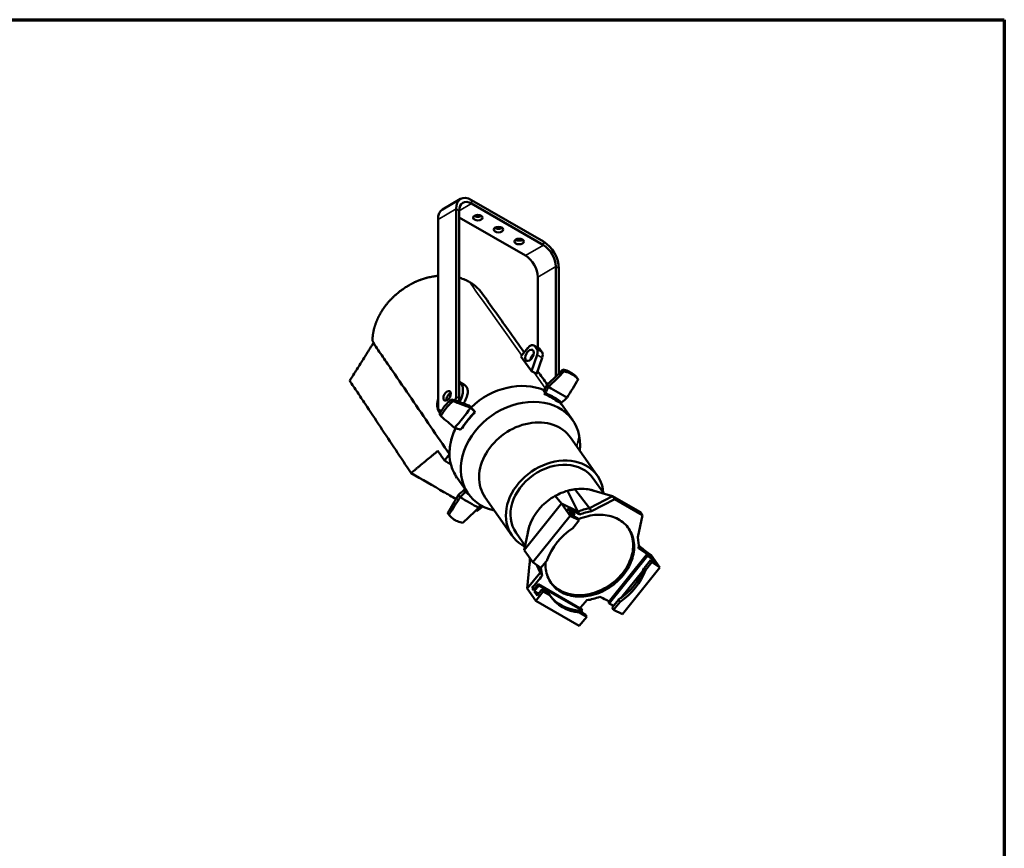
# Model space of a CAD drawing. Header units: millimetres. Extents: x 20 to 2980, y 20 to 2980.
# Tile 12 of 12: x 1630 to 2980, y 1844 to 2980. Entities that reach past the tile are written whole.
import ezdxf

# ---------------------------------------------------------------- set-up
doc = ezdxf.new("R2010")
doc.units = ezdxf.units.MM
for name, color, linetype, lineweight in [('Border (ISO)', 7, 'Continuous', 70), ('Visible (ISO)', 7, 'Continuous', 50), ('Visible Narrow (ISO)', 7, 'Continuous', 35)]:
    doc.layers.add(name, color=color, linetype=linetype, lineweight=lineweight)

# ---------------------------------------------------------------- blocks, each defined once
blk = doc.blocks.new('Borders Chauvet')
at = {"layer": 'Border (ISO)'}
for p, q in [((20, 2980), (2980, 2980)), ((2980, 2980), (2980, 20))]:
    blk.add_line(p, q, dxfattribs=at)

msp = doc.modelspace()

# ---------------------------------------------------------------- linework, layer by layer
at = {"layer": 'Visible (ISO)'}
for p, q in [((2209.8, 2719.9), (2234.5, 2734.2)), ((2348.2, 2675.8), (2249.5, 2732.7)), ((2249.5, 2727.8), (2348.2, 2670.9)), ((2228.3, 2720.5), (2228.3, 2463.3)), ((2232.6, 2460.8), (2232.6, 2718)), ((2203.6, 2706.2), (2203.6, 2449)), ((2232.6, 2709), (2323.4, 2656.6)), ((2365.2, 2641.5), (2365.2, 2490.9)), ((2369.4, 2495), (2369.4, 2639)), ((2340.4, 2627.2), (2340.4, 2530.4)), ((2326.6, 2529.9), (2317.3, 2518.3)), ((2335.1, 2533.5), (2342.2, 2529.4)), ((2336.2, 2532.5), (2339.2, 2528.3)), ((2343.3, 2528.4), (2346.3, 2524.2)), ((2339.4, 2520.7), (2331.7, 2498.2)), ((2346.5, 2516.6), (2338.8, 2494.1)), ((2340.4, 2498.8), (2340.4, 2498)), ((2239.6, 2479.3), (2232.6, 2483.4)), ((2355.2, 2476.6), (2353.2, 2479.5)), ((2349.1, 2466.9), (2350.3, 2468.4)), ((2349.4, 2466.5), (2349.1, 2466.9)), ((2349.4, 2466.5), (2350.7, 2468.1)), ((2370.7, 2457), (2369.2, 2455.1)), ((2207.9, 2443.1), (2205.7, 2444.4)), ((2246.2, 2450.9), (2248.2, 2447.8)), ((2365.2, 2449.7), (2365.2, 2449.7)), ((2369.4, 2447.6), (2369.4, 2447.6)), ((2372.8, 2452.7), (2388.2, 2430.8)), ((2253.2, 2441.3), (2253.9, 2440.9)), ((2253.3, 2441.5), (2253.6, 2441.3)), ((2253.6, 2441.3), (2253.9, 2440.9)), ((2236.8, 2419.6), (2236, 2420)), ((2340.4, 2427.8), (2340.4, 2427.8)), ((2385.3, 2407.1), (2422, 2354.9)), ((2219.4, 2384.1), (2212.6, 2375.4)), ((2219.5, 2389), (2219.5, 2389.1)), ((2229.7, 2352), (2245, 2330.2)), ((2431.3, 2330), (2416.4, 2351)), ((2411.2, 2310.1), (2391.2, 2336.2)), ((2443, 2326.6), (2411.4, 2335.7)), ((2231.7, 2328.6), (2233.9, 2325.5)), ((2241.5, 2333), (2242.3, 2334)), ((2241.8, 2332.6), (2241.5, 2333)), ((2241.8, 2332.6), (2242.6, 2333.6)), ((2268.3, 2324.9), (2305, 2272.7)), ((2373, 2316.7), (2364.3, 2327.1)), ((2395.2, 2305.6), (2381.2, 2334.1)), ((2411.2, 2310.1), (2443, 2326.6)), ((2414, 2306), (2445.8, 2322.5)), ((2443, 2326.6), (2481, 2304.6)), ((2445.8, 2322.5), (2443, 2326.6)), ((2445.8, 2322.5), (2483.9, 2300.6)), ((2321.7, 2252.8), (2373, 2316.7)), ((2373, 2316.7), (2393.5, 2306.4)), ((2384.9, 2299.8), (2373, 2316.7)), ((2382.8, 2307.5), (2381, 2310)), ((2414, 2306), (2411.2, 2310.1)), ((2384.9, 2299.8), (2333.5, 2236)), ((2389.9, 2303.9), (2382.8, 2307.5)), ((2384, 2305.7), (2391, 2302.4)), ((2387.9, 2300.2), (2384, 2305.7)), ((2384.9, 2299.8), (2397.1, 2293.7)), ((2395, 2296.6), (2387.9, 2300.2)), ((2391, 2302.4), (2388.9, 2299.7)), ((2391, 2302.4), (2389.9, 2303.9)), ((2397.1, 2293.7), (2395, 2296.6)), ((2398, 2301.6), (2395.2, 2305.6)), ((2483.9, 2300.6), (2477.5, 2270.3)), ((2483.9, 2300.6), (2481, 2304.6)), ((2321.7, 2252.8), (2328.7, 2285)), ((2388.2, 2282.8), (2397.1, 2293.7)), ((2323, 2258.8), (2310.5, 2276.6)), ((2478.7, 2255), (2494.2, 2244.7)), ((2478.8, 2257.1), (2496, 2245.6)), ((2333.5, 2236), (2321.7, 2252.8)), ((2437.3, 2181.2), (2489.6, 2246.3)), ((2490.7, 2244.8), (2438.3, 2179.7)), ((2495.9, 2242.2), (2489.6, 2246.3)), ((2489.6, 2246.3), (2490.7, 2244.8)), ((2490.7, 2244.8), (2497.2, 2240.4)), ((2494.2, 2244.7), (2493.5, 2243.8)), ((2494.2, 2244.7), (2495.9, 2242.2)), ((2496, 2245.6), (2495.1, 2246.3)), ((2507.9, 2228.8), (2496, 2245.6)), ((2326, 2200.1), (2329.2, 2233.7)), ((2333.5, 2236), (2344.7, 2228.6)), ((2343.6, 2222), (2339.1, 2232.3)), ((2344.7, 2228.6), (2353.5, 2239.5)), ((2456.6, 2164.9), (2507.9, 2228.8)), ((2494.8, 2239), (2486, 2228.1)), ((2488, 2225.2), (2486, 2228.1)), ((2496.8, 2236.2), (2488, 2225.2)), ((2501.1, 2234.9), (2494.8, 2239)), ((2494.8, 2239), (2496.8, 2236.2)), ((2497.2, 2240.4), (2495.6, 2238.5)), ((2507.9, 2228.8), (2496.8, 2236.2)), ((2497.2, 2240.4), (2501.1, 2234.9)), ((2326, 2200.1), (2343, 2221.3)), ((2346.5, 2217.9), (2343.6, 2222)), ((2484.8, 2225), (2454.2, 2186.9)), ((2332.5, 2200.6), (2335.1, 2199.1)), ((2334.3, 2198), (2332.5, 2200.6)), ((2340.8, 2205.9), (2334.3, 2198)), ((2335.5, 2196.3), (2341.8, 2204.4)), ((2341.8, 2204.4), (2340.8, 2205.9)), ((2400.7, 2171.3), (2340.8, 2205.9)), ((2341.8, 2204.4), (2401.7, 2169.9)), ((2337.8, 2183.2), (2326, 2200.1)), ((2339.4, 2190.7), (2335.5, 2196.3)), ((2335.5, 2196.3), (2341.2, 2193)), ((2347.9, 2195.8), (2337.8, 2183.2)), ((2345.9, 2198.6), (2339.4, 2190.7)), ((2347.9, 2195.8), (2345.9, 2198.6)), ((2355.5, 2193.1), (2345.9, 2198.6)), ((2357.5, 2190.3), (2347.9, 2195.8)), ((2355.5, 2193.1), (2357.5, 2190.3)), ((2337.8, 2183.2), (2397.1, 2149)), ((2438.3, 2179.7), (2437.3, 2181.2)), ((2444.5, 2176.5), (2438.3, 2179.7)), ((2451.2, 2184.8), (2442.4, 2173.9)), ((2444.4, 2171), (2442.4, 2173.9)), ((2453.2, 2182), (2444.4, 2171)), ((2451.2, 2184.8), (2453.2, 2182)), ((2405.8, 2164), (2395.6, 2169.9)), ((2397.6, 2167.1), (2395.6, 2169.9)), ((2407.8, 2161.2), (2397.1, 2149)), ((2407.8, 2161.2), (2397.6, 2167.1)), ((2401.7, 2169.9), (2399.7, 2167.5)), ((2400.7, 2171.3), (2401.7, 2169.9)), ((2405.8, 2164), (2407.8, 2161.2)), ((2456.6, 2164.9), (2444.4, 2171))]:
    msp.add_line(p, q, dxfattribs=at)
for centre, major_axis, ratio, start_param, end_param in [((2249.5, 2708.2), (-15, 26), 0.57735, 5.497787, 7.068583), ((2249.5, 2708.2), (-12, 20.8), 0.57735, 5.497787, 7.068583), ((2224.8, 2693.9), (-15, 26), 0.57735, 0, 0.785398), ((2258.2, 2713.4), (-6.5, 0), 0.57735, 0.711161, 2.430431), ((2286.5, 2697.1), (-6.5, 0), 0.57735, 0.711161, 2.430431), ((2314.8, 2680.8), (-6.5, 0), 0.57735, 0.711161, 2.430431), ((2348.2, 2651.3), (-15, 26), 0.57735, 3.926991, 5.497787), ((2348.2, 2651.3), (12, -20.8), 0.57735, 0.785398, 2.356194), ((2323.4, 2637), (12, -20.8), 0.57735, 0.785398, 2.356194), ((2330.1, 2524.8), (5, 8.66), 0.57735, 6.021386, 7.592182), ((2333.1, 2520.6), (5, 8.66), 0.57735, 5.04053, 6.021386), ((2337.2, 2520.8), (5, 8.66), 0.57735, 6.021386, 6.283185), ((2336.2, 2515.7), (-4.25, -7.36), 0.57735, 4.124098, 5.30068), ((2340.1, 2516.6), (5, 8.66), 0.57735, 5.04053, 6.021386), ((2321.7, 2315.6), (-798.6, -778.3), 0.086218, 4.562125, 4.589288), ((2185.3, 2445.2), (-805.2, -784.7), 0.086218, 1.698895, 1.726026), ((2301.2, 2402.3), (71.6, 50.3), 0.788675, 0.441341, 1.759389), ((2265, 2442.7), (-559.3, -918.6), 0.082822, 1.64201, 1.669255), ((2220.1, 2461.7), (12.5, 21.7), 0.57735, 4.761076, 6.286059), ((2426.4, 2432.6), (381.3, 696), 0.109373, 1.5633, 1.575452), ((2332.1, 2614.3), (383.7, 700.3), 0.109373, 4.562364, 4.574608), ((2288.9, 2185.2), (398.8, 727.8), 0.109373, 1.21507, 1.215072), ((2569, 2818.2), (-841.1, -819.7), 0.086218, 1.230883, 1.230884), ((2310.9, 2550.4), (-126.7, 101.8), 0.211325, 2.091386, 2.313376), ((2220.1, 2461.7), (-12.5, -21.7), 0.57735, 5.135046, 6.208344), ((2220.2, 2461.8), (3.62, 6.28), 0.57735, 0.625117, 2.516476), ((2220.1, 2461.7), (3.62, 6.28), 0.57735, 0.605565, 1.210255), ((2429.3, 2320.3), (897.9, -337), 0.062096, 1.799396, 1.826445), ((2289.1, 2495.6), (890.5, -334.2), 0.062096, 4.662543, 4.689789), ((2221.3, 2459.2), (5, 8.66), 0.57735, 4.880966, 5.497787), ((2225.5, 2456.7), (-5, -8.66), 0.57735, 1.828716, 2.356194), ((2306.4, 2395), (71.6, 50.3), 0.788675, 0.190189, 0.51157), ((2355.2, 2568.2), (617.8, 557.1), 0.11569, 4.637244, 4.649515), ((2134.2, 2369.6), (646, 582.5), 0.11569, 4.997744, 4.997745), ((2210.7, 2453.1), (-5, -8.66), 0.57735, 5.497787, 6.750545), ((2316.6, 2380.5), (71.6, 50.3), 0.788675, 5.668826, 10.039138), ((2180.1, 2515.4), (-81.2, -140.7), 0.57735, 1.197673, 1.419663), ((2261.9, 2405.4), (-484, 468), 0.032446, 4.764058, 4.776183), ((2002.5, 2477.8), (937.9, -352), 0.062096, 1.331384, 1.331385), ((2170.3, 2552.9), (-481, 465.1), 0.032446, 1.764875, 1.777146), ((2341.1, 2389.3), (-503, 486.4), 0.032446, 1.416645, 1.416646), ((2301.2, 2402.3), (71.6, 50.3), 0.788675, 6.283185, 6.347945), ((2268.8, 2420.8), (690.5, -589.7), 0.030794, 4.649843, 4.676974), ((2306.4, 2395), (-71.6, -50.3), 0.788675, 4.902578, 5.223959), ((2326.8, 2366), (58.5, 41.1), 0.788675, 0, 3.141593), ((2301.2, 2402.3), (71.6, 50.3), 0.788675, 2.178843, 2.316745), ((2114.2, 2521.5), (-687, 220.4), 0.087634, 1.762598, 1.774842), ((1941, 2698.8), (721.3, -616), 0.030794, 5.144985, 5.144986), ((2301.2, 2402.3), (71.6, 50.3), 0.788675, 2.319747, 2.464643), ((2301.2, 2402.3), (71.6, 50.3), 0.788675, 2.538054, 2.59017), ((2301.2, 2402.3), (71.6, 50.3), 0.788675, 2.467979, 2.537731), ((2301.2, 2402.3), (71.6, 50.3), 0.788675, 2.590311, 2.65705), ((2301.2, 2402.3), (-71.6, -50.3), 0.788675, 5.798642, 5.99082), ((2363.5, 2313.8), (-58.5, -41.1), 0.788675, 2.703556, 6.693163), ((2301.2, 2402.3), (-71.6, -50.3), 0.788675, 5.99082, 6.283185), ((2363.5, 2313.8), (-53, -37.2), 0.788675, 3.141593, 6.283185), ((2371.9, 2377.2), (565.9, 923.3), 0.087393, 1.676899, 1.703948), ((2235.9, 2506.5), (561.3, 915.7), 0.087393, 4.540047, 4.567292), ((2239.7, 2199.6), (-619.5, -563.4), 0.120932, 4.603546, 4.615671), ((2101.3, 1938.8), (591.1, 964.4), 0.087393, 1.208887, 1.208888), ((2145.6, 2381.2), (-615.7, -559.9), 0.120932, 1.604364, 1.616635), ((2189.5, 2399.4), (126.7, -101.8), 0.211325, 5.233638, 5.455628), ((2365.9, 2580.8), (-643.9, -585.6), 0.120932, 1.256133, 1.256135), ((2312.3, 2402.3), (-81.8, -57.5), 0.788675, 0.210407, 0.264082), ((2314.7, 2505.4), (803.1, 787.7), 0.09016, 4.528433, 4.555564), ((2168, 2336.1), (-385.5, -697.4), 0.115723, 1.598572, 1.604124), ((1931.9, 2130.9), (838.9, 822.8), 0.09016, 5.023575, 5.023576), ((2408.9, 2249.2), (58.7, 41.2), 0.788675, 1.030358, 1.270466), ((2411.7, 2245.2), (58.7, 41.2), 0.788675, 1.030358, 1.270466), ((2420.7, 2232.4), (62.2, 43.7), 0.788675, 1.5389, 2.304452), ((2411.7, 2245.2), (58.7, 41.2), 0.788675, 5.714478, 5.973354), ((2408.9, 2249.2), (-58.7, -41.2), 0.788675, 5.865221, 6.010114), ((2411.7, 2245.2), (-58.7, -41.2), 0.788674, 5.824824, 6.01011), ((2419.3, 2234.4), (-61.6, -44.5), 0.77503, 1.529241, 2.294792), ((2420.7, 2232.4), (-62.2, -43.7), 0.788675, 1.5389, 2.304451), ((2420.7, 2232.4), (-62.2, -43.7), 0.788675, 6.251289, 7.01684), ((2419.4, 2234.3), (-63.9, -41.3), 0.782679, 0.059682, 0.764217), ((2411.7, 2245.2), (-58.7, -41.2), 0.788674, 1.00209, 1.270467)]:
    msp.add_ellipse(centre, major_axis=major_axis, ratio=ratio, start_param=start_param, end_param=end_param, dxfattribs=at)
for centre, major_axis in [((2258.2, 2708.5), (6.5, 0)), ((2286.5, 2692.2), (6.5, 0)), ((2314.8, 2675.9), (6.5, 0)), ((2329.1, 2519.8), (4.25, 7.36)), ((2216, 2464.3), (3.62, 6.28))]:
    msp.add_ellipse(centre, major_axis=major_axis, ratio=0.57735, dxfattribs=at)
for points, knots in [([(2203.6, 2628.8), (2203.3, 2628.8), (2203, 2628.7), (2202.8, 2628.7), (2202.1, 2628.6), (2201.4, 2628.6), (2200.8, 2628.5), (2200.4, 2628.4), (2199.9, 2628.4), (2199.5, 2628.3), (2199.5, 2628.3), (2199.4, 2628.3), (2199.4, 2628.3), (2198.5, 2628.2), (2197.5, 2628), (2196.6, 2627.8), (2196.5, 2627.8), (2196.5, 2627.8), (2196.5, 2627.8), (2195.3, 2627.6), (2194.2, 2627.4), (2193, 2627.2), (2191.9, 2626.9), (2190.8, 2626.7), (2189.7, 2626.4), (2189.5, 2626.3), (2189.3, 2626.3), (2189.1, 2626.2), (2188.4, 2626), (2187.6, 2625.8), (2186.9, 2625.6), (2186.6, 2625.6), (2186.4, 2625.5), (2186.1, 2625.4), (2185.8, 2625.3), (2185.5, 2625.2), (2185.2, 2625.1), (2184.9, 2625), (2184.6, 2624.9), (2184.3, 2624.8), (2183.9, 2624.7), (2183.6, 2624.6), (2183.3, 2624.5), (2183.1, 2624.5), (2182.8, 2624.4), (2182.5, 2624.3), (2182.5, 2624.3), (2182.4, 2624.2), (2182.4, 2624.2), (2182, 2624.1), (2181.7, 2624), (2181.3, 2623.9), (2181, 2623.8), (2180.7, 2623.7), (2180.4, 2623.6), (2179.8, 2623.3), (2179.2, 2623.1), (2178.6, 2622.9), (2178.5, 2622.9), (2178.5, 2622.8), (2178.4, 2622.8), (2178.1, 2622.7), (2177.8, 2622.6), (2177.5, 2622.5), (2177, 2622.3), (2176.6, 2622.1), (2176.1, 2621.9), (2176.1, 2621.9), (2176, 2621.9), (2175.9, 2621.8), (2175.4, 2621.6), (2174.9, 2621.4), (2174.4, 2621.2), (2174.4, 2621.2), (2174.3, 2621.2), (2174.3, 2621.1), (2174.1, 2621.1), (2173.9, 2621), (2173.7, 2620.9), (2172.9, 2620.6), (2172.2, 2620.2), (2171.5, 2619.9), (2170.9, 2619.6), (2170.4, 2619.4), (2169.9, 2619.1), (2169.9, 2619.1), (2169.9, 2619.1), (2169.9, 2619.1), (2168.8, 2618.6), (2167.8, 2618.1), (2166.8, 2617.6), (2166.8, 2617.5), (2166.7, 2617.5), (2166.6, 2617.5), (2166.5, 2617.4), (2166.4, 2617.3), (2166.2, 2617.3), (2165.9, 2617.1), (2165.5, 2616.9), (2165.2, 2616.7), (2165.2, 2616.7), (2165.1, 2616.6), (2165.1, 2616.6), (2164.8, 2616.5), (2164.5, 2616.3), (2164.2, 2616.2), (2163.7, 2615.8), (2163.1, 2615.5), (2162.6, 2615.2), (2162.5, 2615.2), (2162.4, 2615.1), (2162.3, 2615), (2160.9, 2614.2), (2159.5, 2613.3), (2158.1, 2612.5), (2158, 2612.4), (2158, 2612.3), (2157.9, 2612.3), (2157.1, 2611.8), (2156.3, 2611.3), (2155.6, 2610.7), (2155, 2610.3), (2154.4, 2609.9), (2153.8, 2609.5), (2152.7, 2608.7), (2151.6, 2607.8), (2150.5, 2607), (2149, 2605.8), (2147.6, 2604.6), (2146.2, 2603.4), (2145.3, 2602.7), (2144.4, 2601.9), (2143.5, 2601), (2143.4, 2600.9), (2143.3, 2600.9), (2143.2, 2600.8), (2143, 2600.6), (2142.8, 2600.4), (2142.6, 2600.2), (2142.2, 2599.8), (2141.8, 2599.4), (2141.4, 2599), (2141, 2598.6), (2140.6, 2598.2), (2140.2, 2597.8), (2139.8, 2597.4), (2139.5, 2597), (2139.1, 2596.6), (2138.7, 2596.3), (2138.3, 2595.9), (2138, 2595.5), (2137.6, 2595.1), (2137.3, 2594.7), (2137, 2594.4), (2136.9, 2594.3), (2136.9, 2594.3), (2136.8, 2594.2), (2136.4, 2593.7), (2136, 2593.3), (2135.6, 2592.8), (2135.2, 2592.4), (2134.8, 2591.9), (2134.4, 2591.4), (2134.3, 2591.3), (2134.2, 2591.2), (2134.1, 2591), (2133.7, 2590.6), (2133.3, 2590.1), (2132.9, 2589.6), (2132.5, 2589.1), (2132.1, 2588.6), (2131.7, 2588.1), (2131.7, 2588), (2131.6, 2587.9), (2131.5, 2587.8), (2131.5, 2587.8), (2131.4, 2587.7), (2131.4, 2587.6), (2131, 2587.1), (2130.6, 2586.6), (2130.2, 2586.1), (2129.9, 2585.5), (2129.5, 2585), (2129.1, 2584.5), (2128.8, 2584), (2128.4, 2583.4), (2128.1, 2582.9), (2127.7, 2582.4), (2127.4, 2581.9), (2127.1, 2581.4), (2127.1, 2581.4), (2127, 2581.4), (2127, 2581.3), (2126.9, 2581.2), (2126.8, 2581), (2126.7, 2580.9), (2126.6, 2580.7), (2126.5, 2580.6), (2126.5, 2580.5), (2126.2, 2580), (2125.9, 2579.5), (2125.6, 2579.1), (2125.3, 2578.6), (2125.1, 2578.2), (2124.8, 2577.7), (2124.6, 2577.4), (2124.4, 2577.1), (2124.2, 2576.7), (2124.1, 2576.5), (2124, 2576.3), (2123.9, 2576), (2123.7, 2575.7), (2123.4, 2575.3), (2123.2, 2574.9), (2123, 2574.5), (2122.9, 2574.2), (2122.7, 2573.8), (2122.6, 2573.7), (2122.6, 2573.6), (2122.5, 2573.6), (2122.4, 2573.3), (2122.3, 2573.1), (2122.2, 2572.9), (2122.2, 2572.8), (2122.1, 2572.7), (2122.1, 2572.6), (2121.8, 2572.1), (2121.6, 2571.6), (2121.3, 2571.1), (2121.3, 2571), (2121.2, 2570.9), (2121.2, 2570.8), (2121, 2570.5), (2120.9, 2570.2), (2120.8, 2569.9), (2120.7, 2569.7), (2120.6, 2569.4), (2120.5, 2569.2), (2120.4, 2569.1), (2120.4, 2569.1), (2120.4, 2569), (2120.3, 2568.8), (2120.2, 2568.6), (2120.1, 2568.5), (2120, 2568.2), (2119.9, 2567.9), (2119.7, 2567.5), (2119.7, 2567.4), (2119.6, 2567.2), (2119.5, 2567), (2119.4, 2566.6), (2119.2, 2566.3), (2119.1, 2566), (2119.1, 2565.9), (2119, 2565.8), (2119, 2565.7), (2118.9, 2565.5), (2118.8, 2565.2), (2118.7, 2564.9), (2118.5, 2564.3), (2118.2, 2563.7), (2118, 2563.1), (2118, 2563), (2118, 2562.9), (2117.9, 2562.9), (2117.8, 2562.3), (2117.6, 2561.8), (2117.4, 2561.3), (2117.3, 2561.1), (2117.3, 2561), (2117.2, 2560.8), (2117.1, 2560.3), (2117, 2559.9), (2116.8, 2559.4), (2116.8, 2559.3), (2116.7, 2559.1), (2116.7, 2558.9), (2116.5, 2558.4), (2116.4, 2557.9), (2116.2, 2557.4), (2116.2, 2557.2), (2116.1, 2557), (2116.1, 2556.7), (2116, 2556.7), (2116, 2556.6), (2116, 2556.5), (2115.9, 2556), (2115.7, 2555.5), (2115.6, 2555), (2115.6, 2554.9), (2115.6, 2554.9), (2115.6, 2554.8), (2115.6, 2554.8), (2115.6, 2554.8), (2115.6, 2554.8), (2115.5, 2554.4), (2115.4, 2554), (2115.3, 2553.6), (2115.3, 2553.5), (2115.2, 2553.3), (2115.2, 2553.1), (2115.1, 2552.8), (2115.1, 2552.5), (2115, 2552.3), (2115, 2552), (2114.9, 2551.8), (2114.9, 2551.6), (2114.8, 2551.4), (2114.8, 2551.2), (2114.8, 2550.9), (2114.8, 2550.9), (2114.8, 2550.9), (2114.7, 2550.9), (2114.7, 2550.7), (2114.7, 2550.6), (2114.7, 2550.5), (2114.7, 2550.4), (2114.6, 2550.3), (2114.6, 2550.1), (2114.6, 2550), (2114.6, 2549.8), (2114.5, 2549.6), (2114.5, 2549.4), (2114.5, 2549.2), (2114.4, 2549), (2114.4, 2549), (2114.4, 2548.9), (2114.4, 2548.9), (2114.4, 2548.8), (2114.4, 2548.8), (2114.4, 2548.7), (2114.4, 2548.7), (2114.4, 2548.6), (2114.4, 2548.6), (2114.4, 2548.6), (2114.4, 2548.5), (2114.4, 2548.5), (2114.4, 2548.5), (2114.4, 2548.4), (2114.4, 2548.4), (2114.3, 2548.4), (2114.3, 2548.3), (2114.3, 2548.3), (2114.3, 2548.2), (2114.3, 2548.2), (2114.3, 2548.2), (2114.3, 2548.2), (2114.3, 2548.1), (2114.3, 2548.1), (2114.3, 2548), (2114.3, 2547.9), (2114.3, 2547.8), (2114.2, 2547.7), (2114.2, 2547.6), (2114.2, 2547.5), (2114.2, 2547.5), (2114.2, 2547.5), (2114.2, 2547.5), (2114.2, 2547.4), (2114.2, 2547.3), (2114.2, 2547.2), (2114.2, 2547.1), (2114.1, 2546.9), (2114.1, 2546.8), (2114.1, 2546.7), (2114.1, 2546.6), (2114.1, 2546.5), (2114.1, 2546.4), (2114.1, 2546.4), (2114.1, 2546.3), (2114.1, 2546.2), (2114.1, 2546.2), (2114, 2546.1), (2114, 2546), (2114, 2545.9), (2114, 2545.9), (2114, 2545.8), (2114, 2545.8), (2114, 2545.7), (2114, 2545.6), (2114, 2545.5), (2114, 2545.3), (2113.9, 2545.2), (2113.9, 2545.1), (2113.9, 2544.9), (2113.9, 2544.8), (2113.9, 2544.7), (2113.9, 2544.5), (2113.9, 2544.5), (2113.9, 2544.5), (2113.9, 2544.5), (2113.9, 2544.4), (2113.9, 2544.3), (2113.9, 2544.2), (2113.9, 2544.1), (2113.8, 2544.1), (2113.8, 2544), (2113.8, 2543.9), (2113.8, 2543.8), (2113.8, 2543.8), (2113.8, 2543.7), (2113.8, 2543.6), (2113.8, 2543.5), (2113.8, 2543.4), (2113.8, 2543.3), (2113.8, 2543.2), (2113.8, 2543.1), (2113.8, 2543), (2113.8, 2542.9), (2113.8, 2542.9), (2113.8, 2542.8), (2113.8, 2542.8), (2113.8, 2542.8), (2113.8, 2542.7), (2113.8, 2542.6), (2113.7, 2542.5), (2113.7, 2542.4), (2113.7, 2542.3), (2113.7, 2542.3), (2113.7, 2542.2), (2113.7, 2542.2), (2113.7, 2542.2), (2113.7, 2542.1), (2113.7, 2542.1), (2113.7, 2542), (2113.7, 2542), (2113.7, 2541.9), (2113.7, 2541.8), (2113.7, 2541.8), (2113.7, 2541.7), (2113.7, 2541.7), (2113.7, 2541.6), (2113.7, 2541.6), (2113.7, 2541.6), (2113.7, 2541.6), (2113.7, 2541.6), (2113.7, 2541.5), (2113.7, 2541.4), (2113.7, 2541.4), (2113.7, 2541.3), (2113.7, 2541.2), (2113.7, 2541.1), (2113.7, 2541), (2113.7, 2540.9), (2113.7, 2540.9), (2113.7, 2540.7), (2113.7, 2540.6), (2113.7, 2540.5), (2113.7, 2540.5), (2113.7, 2540.4), (2113.7, 2540.4), (2113.7, 2540.3), (2113.7, 2540.3), (2113.7, 2540.3), (2113.7, 2540.2), (2113.7, 2540.1), (2113.7, 2540), (2113.7, 2540), (2113.7, 2539.9), (2113.7, 2539.8), (2113.7, 2539.8), (2113.7, 2539.8), (2113.7, 2539.8)], [-8.560118, -8.560118, -8.560118, -8.560118, -8.50938, -8.50938, -8.50938, -8.382374, -8.382374, -8.382374, -8.30367, -8.30367, -8.30367, -8.296162, -8.296162, -8.296162, -8.119397, -8.119397, -8.119397, -8.111726, -8.111726, -8.111726, -7.895072, -7.895072, -7.895072, -7.687122, -7.687122, -7.687122, -7.649538, -7.649538, -7.649538, -7.512675, -7.512675, -7.512675, -7.46162, -7.46162, -7.46162, -7.404129, -7.404129, -7.404129, -7.344868, -7.344868, -7.344868, -7.285378, -7.285378, -7.285378, -7.235104, -7.235104, -7.235104, -7.225099, -7.225099, -7.225099, -7.159188, -7.159188, -7.159188, -7.101993, -7.101993, -7.101993, -6.985287, -6.985287, -6.985287, -6.9751, -6.9751, -6.9751, -6.914209, -6.914209, -6.914209, -6.828085, -6.828085, -6.828085, -6.815245, -6.815245, -6.815245, -6.71824, -6.71824, -6.71824, -6.708061, -6.708061, -6.708061, -6.669308, -6.669308, -6.669308, -6.524379, -6.524379, -6.524379, -6.424318, -6.424318, -6.424318, -6.41907, -6.41907, -6.41907, -6.218794, -6.218794, -6.218794, -6.206654, -6.206654, -6.206654, -6.178829, -6.178829, -6.178829, -6.110302, -6.110302, -6.110302, -6.100506, -6.100506, -6.100506, -6.04424, -6.04424, -6.04424, -5.933439, -5.933439, -5.933439, -5.912277, -5.912277, -5.912277, -5.625864, -5.625864, -5.625864, -5.607615, -5.607615, -5.607615, -5.443186, -5.443186, -5.443186, -5.320125, -5.320125, -5.320125, -5.072045, -5.072045, -5.072045, -4.745807, -4.745807, -4.745807, -4.535303, -4.535303, -4.535303, -4.509822, -4.509822, -4.509822, -4.459176, -4.459176, -4.459176, -4.359772, -4.359772, -4.359772, -4.26156, -4.26156, -4.26156, -4.164106, -4.164106, -4.164106, -4.067902, -4.067902, -4.067902, -3.979973, -3.979973, -3.979973, -3.966095, -3.966095, -3.966095, -3.857791, -3.857791, -3.857791, -3.745946, -3.745946, -3.745946, -3.717834, -3.717834, -3.717834, -3.602932, -3.602932, -3.602932, -3.48803, -3.48803, -3.48803, -3.470511, -3.470511, -3.470511, -3.453915, -3.453915, -3.453915, -3.337468, -3.337468, -3.337468, -3.221021, -3.221021, -3.221021, -3.105494, -3.105494, -3.105494, -2.997262, -2.997262, -2.997262, -2.989967, -2.989967, -2.989967, -2.957688, -2.957688, -2.957688, -2.925483, -2.925483, -2.925483, -2.825735, -2.825735, -2.825735, -2.729354, -2.729354, -2.729354, -2.658547, -2.658547, -2.658547, -2.609124, -2.609124, -2.609124, -2.528809, -2.528809, -2.528809, -2.451284, -2.451284, -2.451284, -2.434602, -2.434602, -2.434602, -2.388833, -2.388833, -2.388833, -2.367849, -2.367849, -2.367849, -2.260999, -2.260999, -2.260999, -2.239983, -2.239983, -2.239983, -2.177315, -2.177315, -2.177315, -2.131511, -2.131511, -2.131511, -2.11546, -2.11546, -2.11546, -2.080882, -2.080882, -2.080882, -2.016075, -2.016075, -2.016075, -1.977138, -1.977138, -1.977138, -1.907326, -1.907326, -1.907326, -1.890604, -1.890604, -1.890604, -1.837425, -1.837425, -1.837425, -1.708018, -1.708018, -1.708018, -1.695581, -1.695581, -1.695581, -1.587493, -1.587493, -1.587493, -1.553479, -1.553479, -1.553479, -1.461918, -1.461918, -1.461918, -1.426115, -1.426115, -1.426115, -1.325257, -1.325257, -1.325257, -1.278357, -1.278357, -1.278357, -1.26301, -1.26301, -1.26301, -1.160839, -1.160839, -1.160839, -1.148423, -1.148423, -1.148423, -1.144298, -1.144298, -1.144298, -1.068984, -1.068984, -1.068984, -1.032038, -1.032038, -1.032038, -0.9743, -0.9743, -0.9743, -0.932564, -0.932564, -0.932564, -0.883909, -0.883909, -0.883909, -0.880976, -0.880976, -0.880976, -0.85383, -0.85383, -0.85383, -0.831133, -0.831133, -0.831133, -0.793425, -0.793425, -0.793425, -0.752933, -0.752933, -0.752933, -0.748087, -0.748087, -0.748087, -0.732314, -0.732314, -0.732314, -0.728933, -0.728933, -0.728933, -0.717916, -0.717916, -0.717916, -0.715345, -0.715345, -0.715345, -0.703991, -0.703991, -0.703991, -0.701106, -0.701106, -0.701106, -0.691393, -0.691393, -0.691393, -0.671548, -0.671548, -0.671548, -0.656353, -0.656353, -0.656353, -0.653066, -0.653066, -0.653066, -0.631631, -0.631631, -0.631631, -0.60974, -0.60974, -0.60974, -0.587117, -0.587117, -0.587117, -0.576497, -0.576497, -0.576497, -0.559198, -0.559198, -0.559198, -0.547876, -0.547876, -0.547876, -0.536465, -0.536465, -0.536465, -0.510641, -0.510641, -0.510641, -0.484151, -0.484151, -0.484151, -0.456813, -0.456813, -0.456813, -0.453103, -0.453103, -0.453103, -0.434975, -0.434975, -0.434975, -0.421695, -0.421695, -0.421695, -0.40461, -0.40461, -0.40461, -0.3855, -0.3855, -0.3855, -0.361008, -0.361008, -0.361008, -0.33699, -0.33699, -0.33699, -0.330242, -0.330242, -0.330242, -0.315853, -0.315853, -0.315853, -0.287844, -0.287844, -0.287844, -0.277547, -0.277547, -0.277547, -0.264032, -0.264032, -0.264032, -0.252073, -0.252073, -0.252073, -0.230569, -0.230569, -0.230569, -0.220943, -0.220943, -0.220943, -0.219614, -0.219614, -0.219614, -0.195375, -0.195375, -0.195375, -0.168652, -0.168652, -0.168652, -0.136036, -0.136036, -0.136036, -0.094945, -0.094945, -0.094945, -0.076546, -0.076546, -0.076546, -0.058304, -0.058304, -0.058304, -0.029344, -0.029344, -0.029344, -0.003216, -0.003216, -0.003216, -0.000418, -0.000418, -0.000418, -0.000418]), ([(2246.6, 2620.4), (2246.2, 2620.6), (2245.8, 2620.8), (2245.5, 2621), (2244.8, 2621.4), (2244.1, 2621.7), (2243.5, 2622.1), (2243.3, 2622.1), (2243.2, 2622.2), (2243.1, 2622.3), (2242.4, 2622.6), (2241.7, 2622.9), (2241, 2623.2), (2240.3, 2623.5), (2239.6, 2623.8), (2238.9, 2624.1), (2238.8, 2624.2), (2238.7, 2624.2), (2238.5, 2624.3), (2237.4, 2624.7), (2236.3, 2625.1), (2235.2, 2625.5), (2234.3, 2625.8), (2233.4, 2626.1), (2232.6, 2626.3)], [-11.558429, -11.558429, -11.558429, -11.558429, -11.461829, -11.461829, -11.461829, -11.300773, -11.300773, -11.300773, -11.270911, -11.270911, -11.270911, -11.109082, -11.109082, -11.109082, -10.94699, -10.94699, -10.94699, -10.919015, -10.919015, -10.919015, -10.668339, -10.668339, -10.668339, -10.481371, -10.481371, -10.481371, -10.481371]), ([(2246.6, 2620.4), (2247, 2620.1), (2247.4, 2619.9), (2247.8, 2619.7), (2248.4, 2619.3), (2249, 2618.9), (2249.7, 2618.5), (2249.8, 2618.4), (2249.9, 2618.3), (2250, 2618.3), (2250.6, 2617.9), (2251.2, 2617.4), (2251.8, 2617), (2252.4, 2616.6), (2253, 2616.1), (2253.6, 2615.7), (2253.7, 2615.6), (2253.8, 2615.5), (2253.9, 2615.4), (2254.8, 2614.7), (2255.6, 2614), (2256.5, 2613.2), (2257.3, 2612.4), (2258.1, 2611.7), (2258.9, 2610.9), (2259.3, 2610.4), (2259.8, 2609.9), (2260.2, 2609.4), (2260.2, 2609.4), (2260.3, 2609.4), (2260.3, 2609.4), (2261, 2608.5), (2261.8, 2607.6), (2262.5, 2606.7), (2263, 2606.1), (2263.5, 2605.4), (2264, 2604.7)], [0.000002, 0.000002, 0.000002, 0.000002, 0.164706, 0.164706, 0.164706, 0.439308, 0.439308, 0.439308, 0.490221, 0.490221, 0.490221, 0.766141, 0.766141, 0.766141, 1.042508, 1.042508, 1.042508, 1.090205, 1.090205, 1.090205, 1.51761, 1.51761, 1.51761, 1.942856, 1.942856, 1.942856, 2.193672, 2.193672, 2.193672, 2.199344, 2.199344, 2.199344, 2.638939, 2.638939, 2.638939, 2.961137, 2.961137, 2.961137, 2.961137]), ([(2264, 2604.7), (2276, 2588), (2287.9, 2571.4), (2307.1, 2544.5), (2314.5, 2534.2), (2321.8, 2523.9)], [0, 0, 0, 0, 10, 10, 16.155364, 16.155364, 16.155364, 16.155364]), ([(2113.7, 2539.8), (2113.9, 2539.5), (2114.1, 2539.2), (2114.5, 2538.6), (2114.7, 2538.3), (2114.9, 2538)], [0.0002421, 0.0002421, 0.0002421, 0.0002421, 0.1761636, 0.1761636, 0.351863, 0.351863, 0.351863, 0.351863]), ([(2114.9, 2536.6), (2114.9, 2536.9), (2114.9, 2537.1), (2114.9, 2537.6), (2114.9, 2537.8), (2114.9, 2538)], [0.0000043, 0.0000043, 0.0000043, 0.0000043, 0.0735269, 0.0735269, 0.1442359, 0.1442359, 0.1442359, 0.1442359]), ([(2082.5, 2485), (2084.2, 2487.6), (2085.8, 2490.2), (2089.1, 2495.4), (2090.7, 2498), (2095.6, 2505.8), (2098.9, 2511), (2103.2, 2517.9), (2104.3, 2519.6), (2106.1, 2522.6), (2106.9, 2523.9), (2108.6, 2526.6), (2109, 2527.2), (2111.1, 2530.6), (2111.4, 2531), (2112.7, 2533.1), (2113.1, 2533.8), (2113.8, 2534.8), (2114, 2535.2), (2114.5, 2536), (2114.9, 2536.6), (2114.9, 2536.6)], [-0.5346296, -0.5346296, -0.5346296, -0.5346296, -0.4752144, -0.4752144, -0.4157547, -0.4157547, -0.2969095, -0.2969095, -0.2581118, -0.2581118, -0.2290104, -0.2290104, -0.1973534, -0.1973534, -0.1016959, -0.1016959, -0.0499328, -0.0499328, -0.0254751, -0.0254751, -0.000001, -0.000001, -0.000001, -0.000001]), ([(2114.9, 2536.6), (2117.1, 2533.5), (2119.3, 2530.3), (2123.6, 2523.9), (2125.8, 2520.7), (2132.3, 2511.2), (2136.7, 2504.9), (2149.8, 2485.8), (2158.5, 2473.1), (2175.9, 2447.7), (2184.6, 2435), (2202, 2409.5), (2210.7, 2396.8), (2219.4, 2384.1)], [-29.963028, -29.963028, -29.963028, -29.963028, -28.090339, -28.090339, -26.21765, -26.21765, -22.472271, -22.472271, -14.981512, -14.981512, -7.490756, -7.490756, -0.000759, -0.000759, -0.000759, -0.000759]), ([(2331.7, 2498.2), (2329.3, 2501.5), (2326.9, 2504.9), (2322.1, 2511.6), (2319.7, 2515), (2317.3, 2518.3)], [-4.036782, -4.036782, -4.036782, -4.036782, -2.018402, -2.018402, -0.000013, -0.000013, -0.000013, -0.000013]), ([(2335.3, 2496.3), (2334.7, 2496.6), (2334.1, 2497), (2332.9, 2497.6), (2332.3, 2497.9), (2331.7, 2498.2)], [-0.5002321, -0.5002321, -0.5002321, -0.5002321, -0.2501608, -0.2501608, -0.0000176, -0.0000176, -0.0000176, -0.0000176]), ([(2374.9, 2500.2), (2376.1, 2500), (2377.3, 2499.8), (2381, 2498.7), (2383.3, 2497.7), (2387.6, 2495.2), (2389.6, 2493.7), (2392.4, 2491.1), (2393.2, 2490.1), (2394, 2489.2)], [-8.533009, -8.533009, -8.533009, -8.533009, -8.116203, -8.116203, -7.213423, -7.213423, -6.310643, -6.310643, -5.885131, -5.885131, -5.885131, -5.885131]), ([(2395.7, 2486.9), (2395, 2487.7), (2394.2, 2488.5), (2391.7, 2490.9), (2389.7, 2492.4), (2385.4, 2494.9), (2383, 2495.9), (2379.2, 2497.2), (2377.9, 2497.6), (2376.6, 2497.9)], [5.899158, 5.899158, 5.899158, 5.899158, 6.314405, 6.314405, 7.218001, 7.218001, 8.121597, 8.121597, 8.545551, 8.545551, 8.545551, 8.545551]), ([(2082.5, 2485), (2086, 2479.7), (2089.5, 2474.4), (2096.6, 2463.9), (2100.1, 2458.6), (2110.6, 2442.8), (2117.6, 2432.2), (2138.6, 2400.6), (2152.6, 2379.5), (2166.6, 2358.4)], [0.000001, 0.000001, 0.000001, 0.000001, 3.064133, 3.064133, 6.128194, 6.128194, 12.256323, 12.256323, 24.512648, 24.512648, 24.512648, 24.512648]), ([(2338.8, 2494.1), (2338.2, 2494.5), (2337.6, 2494.9), (2336.5, 2495.6), (2335.9, 2496), (2335.3, 2496.3)], [0.0000177, 0.0000177, 0.0000177, 0.0000177, 0.2501906, 0.2501906, 0.5002318, 0.5002318, 0.5002318, 0.5002318]), ([(2238.5, 2453.7), (2239.1, 2454.7), (2239.6, 2455.7), (2241.7, 2459.6), (2242.9, 2462.4), (2244.2, 2467.4), (2244.5, 2469.5), (2244.2, 2473), (2243.8, 2474.4), (2243, 2476), (2242.8, 2476.3), (2242.6, 2476.6)], [20.678338, 20.678338, 20.678338, 20.678338, 21.030555, 21.030555, 22.03844, 22.03844, 22.892752, 22.892752, 23.572362, 23.572362, 23.75656, 23.75656, 23.75656, 23.75656]), ([(2242.6, 2476.6), (2242, 2477.4), (2241.4, 2478.1), (2240.3, 2478.9), (2240, 2479.1), (2239.6, 2479.3)], [7.9185864, 7.9185864, 7.9185864, 7.9185864, 8.3809474, 8.3809474, 8.5751414, 8.5751414, 8.5751414, 8.5751414]), ([(2205.9, 2438.9), (2206.4, 2440.1), (2207, 2441.4), (2209.1, 2445.3), (2210.8, 2447.9), (2214.5, 2452.4), (2216.6, 2454.6), (2220.1, 2457.6), (2221.3, 2458.5), (2222.5, 2459.4)], [-8.533009, -8.533009, -8.533009, -8.533009, -8.116203, -8.116203, -7.213423, -7.213423, -6.310643, -6.310643, -5.885131, -5.885131, -5.885131, -5.885131]), ([(2224, 2457), (2222.9, 2456), (2221.8, 2455.1), (2218.5, 2451.9), (2216.4, 2449.6), (2212.7, 2445), (2211, 2442.5), (2208.8, 2438.8), (2208.1, 2437.6), (2207.5, 2436.4)], [5.899158, 5.899158, 5.899158, 5.899158, 6.314405, 6.314405, 7.218001, 7.218001, 8.121597, 8.121597, 8.545551, 8.545551, 8.545551, 8.545551]), ([(2350.5, 2468.2), (2355, 2466.3), (2359.1, 2464.3), (2366.6, 2460), (2370, 2457.7), (2373.1, 2455.1)], [-9.65861, -9.65861, -9.65861, -9.65861, -8.070361, -8.070361, -6.491862, -6.491862, -6.491862, -6.491862]), ([(2234.5, 2417.9), (2237.4, 2422.1), (2240.5, 2426.2), (2246.9, 2434.2), (2250.4, 2438.3), (2254.1, 2442.3)], [-9.65861, -9.65861, -9.65861, -9.65861, -8.070361, -8.070361, -6.491862, -6.491862, -6.491862, -6.491862]), ([(2223.4, 2409.4), (2223.1, 2408.4), (2222.4, 2406.3), (2221.6, 2403.1), (2221, 2400.5), (2220.7, 2399.1), (2220.6, 2398.5)], [37.596527, 37.596527, 37.596527, 37.596527, 38.376429, 39.267915, 39.841496, 40.367182, 40.367182, 40.367182, 40.367182]), ([(2219.8, 2393), (2219.7, 2392), (2219.6, 2390.7), (2219.5, 2389.5), (2219.5, 2389.1), (2219.5, 2389.1)], [42.769322, 42.769322, 42.769322, 42.769322, 44.373591, 45.143144, 45.267534, 45.267534, 45.267534, 45.267534]), ([(2203.3, 2388.7), (2202.7, 2388.2), (2202.2, 2387.7), (2201.6, 2387.3), (2200.8, 2386.6), (2200, 2386), (2199.3, 2385.4), (2198, 2384.3), (2196.8, 2383.3), (2195.5, 2382.3), (2194.9, 2381.8), (2194.4, 2381.3), (2193.8, 2380.8), (2191.4, 2378.9), (2189, 2376.9), (2186.7, 2375), (2186.4, 2374.8), (2186.2, 2374.6), (2185.9, 2374.4), (2183.3, 2372.2), (2180.7, 2370.1), (2178.1, 2367.9), (2177.7, 2367.6), (2177.4, 2367.3), (2177, 2367), (2176.5, 2366.6), (2176, 2366.2), (2175.6, 2365.8), (2175.1, 2365.4), (2174.6, 2365), (2174.2, 2364.7), (2173.1, 2363.8), (2172, 2362.8), (2170.9, 2361.9), (2170.7, 2361.8), (2170.5, 2361.6), (2170.3, 2361.4), (2169.6, 2360.9), (2168.9, 2360.3), (2168.2, 2359.8), (2167.7, 2359.3), (2167.1, 2358.9), (2166.6, 2358.4)], [0.000001, 0.000001, 0.000001, 0.000001, 0.251104, 0.251104, 0.251104, 0.590868, 0.590868, 0.590868, 1.135958, 1.135958, 1.135958, 1.397972, 1.397972, 1.397972, 2.436791, 2.436791, 2.436791, 2.544841, 2.544841, 2.544841, 3.691709, 3.691709, 3.691709, 3.852063, 3.852063, 3.852063, 4.065323, 4.065323, 4.065323, 4.265144, 4.265144, 4.265144, 4.753583, 4.753583, 4.753583, 4.838578, 4.838578, 4.838578, 5.136899, 5.136899, 5.136899, 5.379548, 5.379548, 5.379548, 5.379548]), ([(2212.6, 2375.4), (2212.4, 2375.7), (2212.3, 2375.9), (2212.1, 2376.2), (2212.1, 2376.2), (2212.1, 2376.2), (2212, 2376.2), (2212, 2376.3), (2211.8, 2376.6), (2211.5, 2377), (2211.5, 2377), (2211.5, 2377.1), (2211.5, 2377.1), (2211.1, 2377.6), (2210.7, 2378.2), (2210.3, 2378.7), (2210.3, 2378.7), (2210.3, 2378.7), (2210.3, 2378.7), (2209.9, 2379.3), (2209.5, 2379.8), (2209.1, 2380.4), (2208.7, 2380.9), (2208.4, 2381.5), (2208, 2382.1), (2207.6, 2382.6), (2207.2, 2383.2), (2206.8, 2383.7), (2206.4, 2384.3), (2206, 2384.8), (2205.6, 2385.4), (2205.2, 2386), (2204.8, 2386.5), (2204.4, 2387.1), (2204.2, 2387.4), (2204, 2387.6), (2203.8, 2387.9), (2203.7, 2388.2), (2203.5, 2388.4), (2203.3, 2388.7)], [0.000001, 0.000001, 0.000001, 0.000001, 0.1555607, 0.1555607, 0.1555607, 0.1650583, 0.1650583, 0.1650583, 0.2179785, 0.2179785, 0.2179785, 0.2195432, 0.2195432, 0.2195432, 0.2793219, 0.2793219, 0.2793219, 0.2803949, 0.2803949, 0.2803949, 0.3407754, 0.3407754, 0.3407754, 0.4020984, 0.4020984, 0.4020984, 0.4634082, 0.4634082, 0.4634082, 0.5247241, 0.5247241, 0.5247241, 0.5860429, 0.5860429, 0.5860429, 0.6167101, 0.6167101, 0.6167101, 0.6454383, 0.6454383, 0.6454383, 0.6454383]), ([(2212.6, 2375.4), (2214.1, 2374.6), (2215.3, 2373.9), (2218.8, 2371.8), (2219.9, 2371.2), (2221.3, 2370.4)], [0.000001, 0.000001, 0.000001, 0.000001, 0.6070719, 0.6070719, 0.9731151, 0.9731151, 0.9731151, 0.9731151]), ([(2166.6, 2358.4), (2181.6, 2349.7), (2196.7, 2341), (2217.2, 2329.2), (2222.7, 2326), (2228.3, 2322.8)], [0.000001, 0.000001, 0.000001, 0.000001, 6.380201, 6.380201, 8.721782, 8.721782, 8.721782, 8.721782]), ([(2391.2, 2336.2), (2389.6, 2336), (2387.9, 2335.7), (2384.5, 2335), (2382.9, 2334.6), (2381.2, 2334.1)], [0, 0, 0, 0, 0.53614, 0.53614, 1.072288, 1.072288, 1.072288, 1.072288]), ([(2411.4, 2335.7), (2408.3, 2336.4), (2405, 2336.7), (2398.2, 2336.9), (2394.7, 2336.7), (2391.2, 2336.2)], [0, 0, 0, 0, 1.121813, 1.121813, 2.245921, 2.245921, 2.245921, 2.245921]), ([(2419.3, 2333.5), (2419.3, 2333.5), (2419.2, 2333.5), (2416.7, 2334.4), (2414.1, 2335.2), (2411.4, 2335.7)], [2.7943092, 2.7943092, 2.7943092, 2.7943092, 2.8143478, 2.8143478, 3.7523013, 3.7523013, 3.7523013, 3.7523013]), ([(2364.3, 2327.1), (2356.9, 2322.9), (2350.1, 2317.6), (2343.6, 2310.6), (2342.8, 2309.7), (2339, 2305.1), (2336.3, 2301.3), (2331.8, 2293.3), (2330, 2289.2), (2328.7, 2285)], [0, 0, 0, 0, 2.549741, 2.549741, 2.91285, 2.91285, 4.365956, 4.365956, 5.819137, 5.819137, 5.819137, 5.819137]), ([(2381.2, 2334.1), (2378.3, 2333.3), (2375.4, 2332.3), (2369.8, 2329.9), (2367, 2328.6), (2364.3, 2327.1)], [0, 0, 0, 0, 0.933706, 0.933706, 1.866274, 1.866274, 1.866274, 1.866274]), ([(2398, 2301.6), (2395.2, 2303), (2392.4, 2304.4), (2386.7, 2307.2), (2383.9, 2308.6), (2381, 2310)], [-2.299952, -2.299952, -2.299952, -2.299952, -1.149977, -1.149977, -0.000001, -0.000001, -0.000001, -0.000001]), ([(2218.5, 2301.1), (2219.3, 2300.2), (2220.1, 2299.3), (2222.8, 2296.7), (2224.9, 2295.1), (2229.1, 2292.7), (2231.5, 2291.7), (2235.2, 2290.6), (2236.4, 2290.3), (2237.6, 2290.1)], [5.899158, 5.899158, 5.899158, 5.899158, 6.314405, 6.314405, 7.218001, 7.218001, 8.121597, 8.121597, 8.545551, 8.545551, 8.545551, 8.545551]), ([(2396.2, 2295), (2400.5, 2296.9), (2404.9, 2298.4), (2417.3, 2301.3), (2425.2, 2301.8), (2440, 2299.9), (2446.8, 2297.6), (2458.5, 2290.4), (2463.2, 2285.6), (2470, 2274.1), (2472, 2267.6), (2472.9, 2253.6), (2471.8, 2246.2), (2466.6, 2231.7), (2462.6, 2224.7), (2452.2, 2211.9), (2445.9, 2206.2), (2438.8, 2201.6), (2434.7, 2198.9), (2430.4, 2196.6), (2421.4, 2192.9), (2416.8, 2191.4), (2404.3, 2188.8), (2396.4, 2188.5), (2381.7, 2190.9), (2375, 2193.4), (2363.7, 2201), (2359.2, 2206), (2352.8, 2217.8), (2351.1, 2224.5), (2350.9, 2233.2), (2350.9, 2234.9), (2351.1, 2236.5)], [-19.157119, -19.157119, -19.157119, -19.157119, -17.721282, -17.721282, -15.189366, -15.189366, -12.657694, -12.657694, -10.126078, -10.126078, -7.595227, -7.595227, -5.063659, -5.063659, -2.531891, -2.531891, 0, 0, 0, 1.479713, 1.479713, 2.96053, 2.96053, 5.496871, 5.496871, 8.032999, 8.032999, 10.56909, 10.56909, 13.104065, 13.104065, 13.689765, 13.689765, 13.689765, 13.689765]), ([(2328.7, 2285), (2327.9, 2282.6), (2327.3, 2280.2), (2326.7, 2276.7), (2326.6, 2275.7), (2326.4, 2274.6)], [0, 0, 0, 0, 0.837042, 0.837042, 1.204657, 1.204657, 1.204657, 1.204657]), ([(2464.2, 2283.5), (2464.5, 2283), (2464.9, 2282.5), (2468.6, 2276.2), (2470.6, 2269.6), (2471.5, 2255.6), (2470.4, 2248.3), (2465.2, 2233.8), (2461.2, 2226.7), (2450.8, 2213.9), (2444.5, 2208.3), (2437.4, 2203.6), (2433.3, 2201), (2428.9, 2198.6), (2420, 2194.9), (2415.4, 2193.4), (2402.8, 2190.8), (2395, 2190.6), (2380.3, 2192.9), (2373.6, 2195.5), (2364, 2201.9), (2360.6, 2205.1), (2357.9, 2208.8)], [-10.370518, -10.370518, -10.370518, -10.370518, -10.126078, -10.126078, -7.595227, -7.595227, -5.063659, -5.063659, -2.531891, -2.531891, 0, 0, 0, 1.479713, 1.479713, 2.96053, 2.96053, 5.496871, 5.496871, 8.032999, 8.032999, 9.791916, 9.791916, 9.791916, 9.791916]), ([(2478.8, 2258.9), (2479.5, 2258.3), (2480.1, 2257.7), (2485.3, 2253.3), (2490.1, 2249.7), (2495.1, 2246.3)], [2.413959, 2.413959, 2.413959, 2.413959, 2.679354, 2.679354, 4.47221, 4.47221, 4.47221, 4.47221]), ([(2346.5, 2217.9), (2344.1, 2215), (2341.8, 2212.1), (2337.2, 2206.3), (2334.8, 2203.5), (2332.5, 2200.6)], [-2.280455, -2.280455, -2.280455, -2.280455, -1.140228, -1.140228, -0.000001, -0.000001, -0.000001, -0.000001]), ([(2425.4, 2188.8), (2428.3, 2187.4), (2431.1, 2185.9), (2435.4, 2183.8), (2436.8, 2183.1), (2438.2, 2182.4)], [-2.299955, -2.299955, -2.299955, -2.299955, -1.149978, -1.149978, -0.566543, -0.566543, -0.566543, -0.566543]), ([(2407.5, 2184), (2407.1, 2183.5), (2406.7, 2183), (2406.2, 2182.5), (2404.1, 2180), (2401.9, 2177.5), (2399.8, 2175.1), (2399.1, 2174.4), (2398.5, 2173.7), (2397.9, 2172.9)], [0.000001, 0.000001, 0.000001, 0.000001, 0.203884, 0.203884, 0.203884, 1.200045, 1.200045, 1.200045, 1.490184, 1.490184, 1.490184, 1.490184])]:
    msp.add_open_spline(points, degree=3, knots=knots, dxfattribs=at)
for points, degree in [([(2340.2, 2498.2), (2344.6, 2492.1), (2349, 2485.9), (2353.4, 2479.8)], 3), ([(2395.7, 2486.9), (2394.9, 2488.1), (2394, 2489.2)], 2), ([(2348.6, 2471.1), (2349.5, 2469.6), (2350.5, 2468.2)], 2), ([(2224, 2457), (2223.2, 2458.2), (2222.5, 2459.4)], 2), ([(2370.2, 2456.3), (2370.9, 2455.4), (2371.5, 2454.5), (2372.2, 2453.5)], 3), ([(2241.8, 2333.3), (2240.9, 2334), (2240.1, 2334.6), (2239.3, 2335.3)], 3), ([(2246.2, 2328.5), (2244.6, 2329.7), (2243, 2331), (2241.5, 2332.4)], 3), ([(2419.3, 2333.5), (2419.5, 2333.4), (2419.6, 2333.4), (2419.8, 2333.3)], 3), ([(2265, 2312.7), (2262.3, 2310.6), (2259.6, 2308.4), (2256.8, 2306.3)], 3), ([(2218.5, 2301.1), (2217.7, 2302.4), (2216.8, 2303.6)], 2), ([(2255.5, 2307.1), (2255.9, 2306.8), (2256.4, 2306.6), (2256.8, 2306.3)], 3), ([(2329.2, 2233.7), (2329.5, 2236.3), (2329.6, 2239), (2329.6, 2241.6)], 3)]:
    msp.add_open_spline(points, degree=degree, dxfattribs=at)
for points, weights in [([(2374.9, 2500.2), (2375.8, 2499.1), (2376.6, 2497.9)], [1.0000000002, 1.00000000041, 1.0000000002]), ([(2254.1, 2442.3), (2253.1, 2443.8), (2252, 2445.3)], [0.999999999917, 0.999999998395, 0.999999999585]), ([(2205.9, 2438.9), (2206.7, 2437.6), (2207.5, 2436.4)], [1.00000000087, 1.00000000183, 1.00000000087]), ([(2241.5, 2332.4), (2240.4, 2333.9), (2239.3, 2335.3)], [0.999999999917, 0.999999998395, 0.999999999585])]:
    msp.add_rational_spline(points, weights, degree=2, dxfattribs=at)
at = {"layer": 'Visible Narrow (ISO)'}
for p, q in [((2232.6, 2718), (2249.5, 2727.8)), ((2249.5, 2732.3), (2249.5, 2728.2)), ((2203.6, 2706.2), (2228.3, 2720.5)), ((2228.7, 2720.3), (2232.2, 2718.2)), ((2348.2, 2675.3), (2348.2, 2671.3)), ((2323.4, 2656.6), (2348.2, 2670.9)), ((2340.4, 2627.2), (2365.2, 2641.5)), ((2369, 2639.2), (2365.5, 2641.3)), ((2336.2, 2532.5), (2343.3, 2528.4)), ((2339.2, 2528.3), (2346.3, 2524.2)), ((2339.4, 2520.7), (2346.5, 2516.6)), ((2350.6, 2474.9), (2335.3, 2496.3)), ((2232.6, 2460.8), (2228.3, 2463.3)), ((2397.2, 2409.8), (2393.8, 2395)), ((2219.8, 2393), (2219.8, 2393)), ((2393.5, 2306.4), (2395.2, 2305.6)), ((2343, 2221.3), (2343.6, 2222))]:
    msp.add_line(p, q, dxfattribs=at)
msp.add_ellipse((2301.2, 2402.3), major_axis=(71.6, 50.3), ratio=0.788675, start_param=2.316745, end_param=2.319747, dxfattribs=at)
for points in [[(2318.5, 2519.8), (2294.5, 2553.3), (2270.6, 2586.9), (2246.6, 2620.4)], [(2220.6, 2398.5), (2220.6, 2398.4), (2220.6, 2398.3), (2220.5, 2398.2)]]:
    msp.add_open_spline(points, degree=3, dxfattribs=at)

# ---------------------------------------------------------------- block references
msp.add_blockref('Borders Chauvet', (0, 0))

doc.saveas('drawing.dxf')
